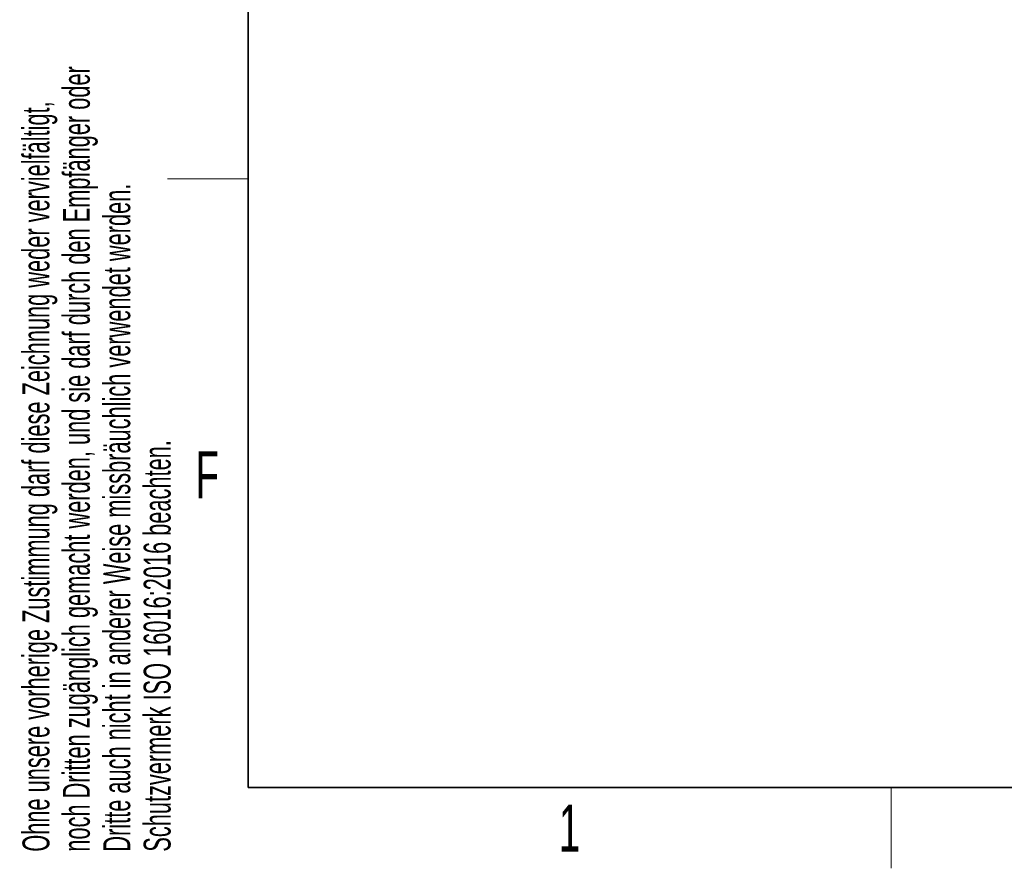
# Model space of a CAD drawing. Header units: millimetres. Extents: x 5 to 418, y 2 to 292.
# Tile 1 of 43: x 9 to 82, y 6 to 69. Entities that reach past the tile are written whole.
import ezdxf

# ---------------------------------------------------------------- set-up
doc = ezdxf.new("R2010")
doc.units = ezdxf.units.MM
doc.layers.add('SLD-0', color=7, linetype='Continuous')
doc.styles.add('SLDTEXTSTYLE0', font='TXT', dxfattribs={"width": 0.605})

msp = doc.modelspace()

# ---------------------------------------------------------------- linework, layer by layer
at = {"layer": 'SLD-0', "lineweight": 35}
for p, q in [((26, 282.5), (26, 12)), ((26, 12), (408, 12))]:
    msp.add_line(p, q, dxfattribs=at)
at = {"layer": 'SLD-0', "lineweight": 18}
for p, q in [((20, 57.25), (26, 57.25)), ((73.75, 6), (73.75, 12))]:
    msp.add_line(p, q, dxfattribs=at)

# ---------------------------------------------------------------- texts
at = {"layer": 'SLD-0', "char_height": 2, "attachment_point": 1, "rotation": 90, "style": 'SLDTEXTSTYLE0'}
for s, insert in [('noch Dritten zugänglich gemacht werden, und sie darf durch den Empfänger oder', (12.23, 7.238)), ('Ohne unsere vorherige Zustimmung darf diese Zeichnung weder vervielfältigt,', (9.23, 7.238)), ('Dritte auch nicht in anderer Weise missbräuchlich verwendet werden.', (15.23, 7.238)), ('Schutzvermerk ISO 16016:2016 beachten.', (18.23, 7.238))]:
    msp.add_mtext(s, dxfattribs=dict(at, insert=insert))
at = {"layer": 'SLD-0', "char_height": 3.5, "attachment_point": 2, "style": 'SLDTEXTSTYLE0'}
for s, insert in [('F', (22.954, 37.001)), ('1', (49.853, 10.743))]:
    msp.add_mtext(s, dxfattribs=dict(at, insert=insert))

doc.saveas('drawing.dxf')
